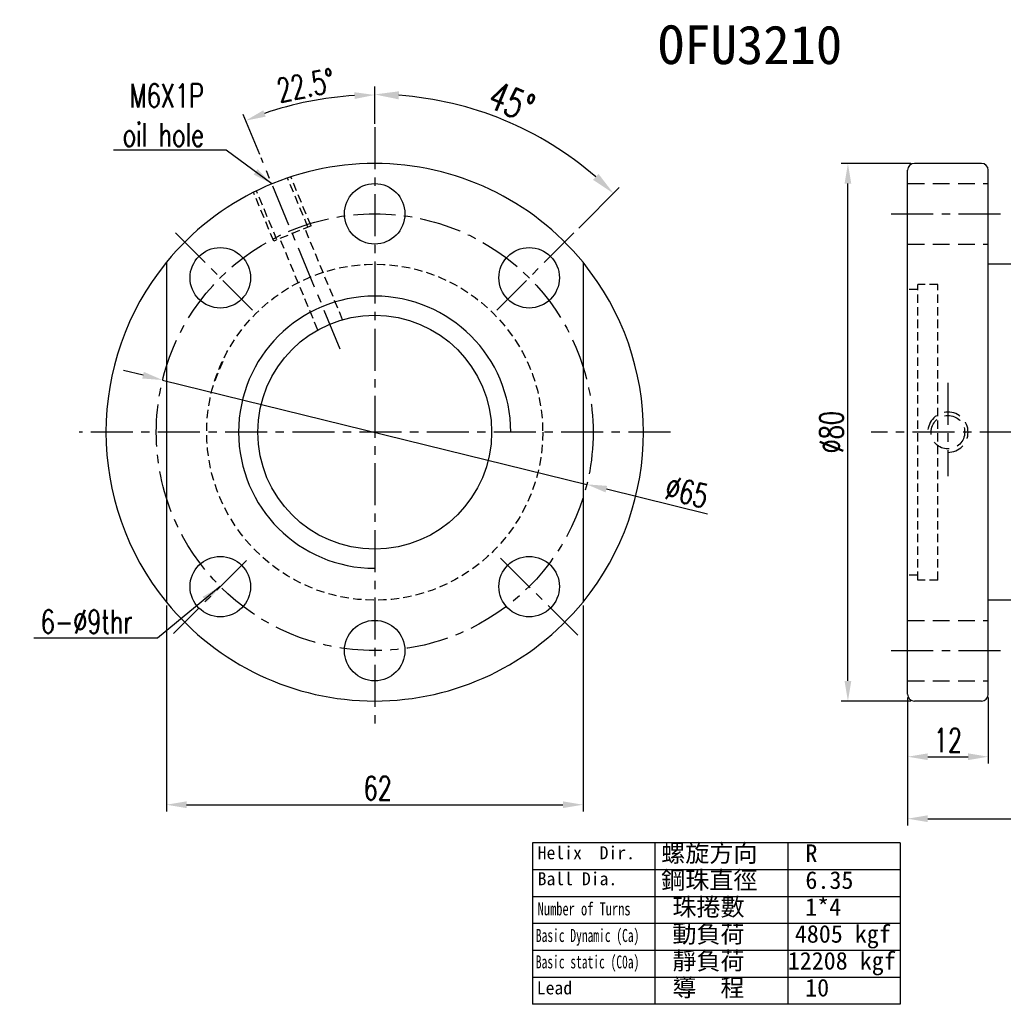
# Model space of a CAD drawing. Extents: x 670 to 962, y -15 to 132.
# Tile 1 of 52: x 670 to 817, y -15 to 132. Entities that reach past the tile are written whole.
import ezdxf
from ezdxf.enums import TextEntityAlignment as Align

# ---------------------------------------------------------------- set-up
doc = ezdxf.new("R2010")
doc.units = 0
doc.header["$MEASUREMENT"] = 0
for name, pattern in [('CENTER', [2, 1.25, -0.25, 0.25, -0.25]), ('DASHED', [0.75, 0.5, -0.25]), ('HIDDEN', [0.375, 0.25, -0.125])]:
    doc.linetypes.add(name, pattern=pattern)
for name, color, linetype in [('CHA', 2, 'CONTINUOUS'), ('CL', 1, 'CENTER'), ('DIM', 4, 'CONTINUOUS'), ('HID', 2, 'HIDDEN'), ('OUT', 3, 'CONTINUOUS')]:
    doc.layers.add(name, color=color, linetype=linetype)
doc.styles.add('CHN', font='SIMPLEX.shx', dxfattribs={"width": 0.7, "bigfont": 'CHINESET.shx'})
doc.styles.add('DIM-7', font='SIMPLEX.shx', dxfattribs={"width": 0.7, "bigfont": 'chineset.shx'})
doc.styles.add('T', font='kaiu.ttf')
doc.dimstyles.get("Standard").update_dxf_attribs({"dimscale": 0, "dimtxt": 4, "dimasz": 3, "dimexe": 1, "dimexo": 0.5, "dimgap": 1, "dimtad": 1, "dimdsep": 46, "dimtxsty": 'CHN', "dimcen": 0.09, "dimclrd": 256, "dimclre": 256, "dimclrt": 256, "dimadec": 0, "dimazin": 0, "dimtp": 1, "dimtm": 1, "dimtfac": 0.6, "dimtix": 1, "dimtmove": 2, "dimatfit": 3, "dimfxl": 1, "dimtvp": 0.85, "dimtolj": 1, "dimarcsym": 0})

# ---------------------------------------------------------------- blocks, each defined once
blk = doc.blocks.new('*D12')
at = {"layer": 'DIM', "color": 0, "lineweight": -2, "transparency": 16777216}
for p, q in [((688.53, 78.82), (685.61, 79.54)), ((691.44, 78.1), (754.56, 62.58)), ((772.54, 58.15), (757.47, 61.86))]:
    blk.add_line(p, q, dxfattribs=at)
at = {"layer": 'DIM', "color": 0, "transparency": 16777216}
for points in [[(688.65, 79.31), (688.41, 78.33), (691.44, 78.1)], [(757.59, 62.35), (757.35, 61.38), (754.56, 62.58)]]:
    blk.add_solid(points, dxfattribs=at)
at = {"layer": 'DIM', "color": 0, "transparency": 16777216, "insert": (769.45, 61.44), "char_height": 3.5, "attachment_point": 5, "rotation": 346.182, "style": 'CHN'}
blk.add_mtext('\\A1;∅65', dxfattribs=at)
blk = doc.blocks.new('*D13')
at = {"layer": 'DIM', "color": 0, "lineweight": -2, "transparency": 16777216}
for p, q in [((723, 116.34), (723, 121.8)), ((753.36, 100.71), (759.38, 106.73))]:
    blk.add_line(p, q, dxfattribs=at)
blk.add_arc((723, 70.34), 50.26, 49.1052, 85.8948, dxfattribs=at)
at = {"layer": 'DIM', "color": 0, "transparency": 16777216}
for points in [[(726.57, 119.87), (726.62, 121.07), (723, 120.6)], [(756.31, 108.77), (755.49, 107.89), (758.53, 105.88)]]:
    blk.add_solid(points, dxfattribs=at)
at = {"layer": 'DIM', "color": 0, "transparency": 16777216, "insert": (743.36, 119.49), "char_height": 4.2, "attachment_point": 5, "rotation": 337.5, "style": 'CHN'}
blk.add_mtext('\\A1;45°', dxfattribs=at)
blk = doc.blocks.new('*D14')
at = {"layer": 'DIM', "color": 0, "lineweight": -2, "transparency": 16777216}
for p, q in [((947.3, 56.43), (947.3, 11.83)), ((802.3, 30.84), (802.3, 11.83)), ((805.3, 12.83), (944.3, 12.83))]:
    blk.add_line(p, q, dxfattribs=at)
at = {"layer": 'DIM', "color": 0, "transparency": 16777216}
for points in [[(805.3, 13.33), (805.3, 12.33), (802.3, 12.83)], [(944.3, 13.33), (944.3, 12.33), (947.3, 12.83)]]:
    blk.add_solid(points, dxfattribs=at)
at = {"layer": 'DIM', "color": 0, "transparency": 16777216, "insert": (874.8, 15.28), "char_height": 3.5, "attachment_point": 5, "style": 'CHN'}
blk.add_mtext('\\A1;145', dxfattribs=at)
blk = doc.blocks.new('*D15')
at = {"layer": 'DIM', "color": 0, "lineweight": -2, "transparency": 16777216}
for p, q in [((802.3, 30.84), (802.3, 21.05)), ((814.3, 30.84), (814.3, 21.05)), ((805.3, 22.05), (811.3, 22.05))]:
    blk.add_line(p, q, dxfattribs=at)
at = {"layer": 'DIM', "color": 0, "transparency": 16777216}
for points in [[(805.3, 22.55), (805.3, 21.55), (802.3, 22.05)], [(811.3, 22.55), (811.3, 21.55), (814.3, 22.05)]]:
    blk.add_solid(points, dxfattribs=at)
at = {"layer": 'DIM', "color": 0, "transparency": 16777216, "insert": (808.3, 24.5), "char_height": 3.5, "attachment_point": 5, "style": 'CHN'}
blk.add_mtext('\\A1;12', dxfattribs=at)
blk = doc.blocks.new('*D16')
at = {"layer": 'DIM', "color": 0, "lineweight": -2, "transparency": 16777216}
for p, q in [((802.8, 110.34), (792.42, 110.34)), ((793.42, 33.34), (793.42, 107.34)), ((802.8, 30.34), (792.42, 30.34))]:
    blk.add_line(p, q, dxfattribs=at)
at = {"layer": 'DIM', "color": 0, "transparency": 16777216}
for points in [[(792.92, 107.34), (793.92, 107.34), (793.42, 110.34)], [(792.92, 33.34), (793.92, 33.34), (793.42, 30.34)]]:
    blk.add_solid(points, dxfattribs=at)
at = {"layer": 'DIM', "color": 0, "transparency": 16777216, "insert": (790.97, 70.34), "char_height": 3.5, "attachment_point": 5, "rotation": 90, "style": 'CHN'}
blk.add_mtext('\\A1;%%c80', dxfattribs=at)
blk = doc.blocks.new('*D17')
at = {"layer": 'DIM', "color": 0, "lineweight": -2, "transparency": 16777216}
for p, q in [((692, 44.56), (692, 13.91)), ((754, 44.56), (754, 13.91)), ((695, 14.91), (751, 14.91))]:
    blk.add_line(p, q, dxfattribs=at)
at = {"layer": 'DIM', "color": 0, "transparency": 16777216}
for points in [[(695, 15.41), (695, 14.41), (692, 14.91)], [(751, 15.41), (751, 14.41), (754, 14.91)]]:
    blk.add_solid(points, dxfattribs=at)
at = {"layer": 'DIM', "color": 0, "transparency": 16777216, "insert": (723.45, 17.36), "char_height": 3.5, "attachment_point": 5, "style": 'CHN'}
blk.add_mtext('\\A1;62', dxfattribs=at)
blk = doc.blocks.new('*D18')
at = {"layer": 'DIM', "color": 0, "lineweight": -2, "transparency": 16777216}
for p, q in [((723, 116.24), (723, 121.52)), ((705.89, 111.65), (703.41, 117.63))]:
    blk.add_line(p, q, dxfattribs=at)
blk.add_arc((723, 70.34), 50.18, 93.4257, 109.0743, dxfattribs=at)
at = {"layer": 'DIM', "color": 0, "transparency": 16777216}
for points in [[(719.98, 120.93), (720.01, 119.93), (723, 120.52)], [(706.78, 117.3), (706.42, 118.24), (703.79, 116.7)]]:
    blk.add_solid(points, dxfattribs=at)
at = {"layer": 'DIM', "color": 0, "transparency": 16777216, "insert": (712.73, 121.96), "char_height": 3.5, "attachment_point": 5, "rotation": 11.25, "style": 'CHN'}
blk.add_mtext('\\A1;22.5°', dxfattribs=at)

msp = doc.modelspace()

# ---------------------------------------------------------------- linework, layer by layer
at = {"layer": 'CL', "color": 7, "ltscale": 5}
for p, q in [((722.9984, 115.74474), (722.9984, 26.26934)), ((717.88166, 82.69395), (706.07917, 111.18767)), ((799.87448, 102.84105), (816.30434, 102.84105)), ((704.83797, 88.50148), (693.0567, 100.28275)), ((741.15882, 88.50148), (752.94009, 100.28275)), ((808.30434, 77.67472), (808.30434, 63.80382)), ((766.9984, 70.34105), (678.9984, 70.34105)), ((949.30434, 70.34105), (796.87594, 70.34105)), ((741.7192, 51.62024), (753.5322, 39.80725)), ((703.92563, 51.26829), (693.04912, 40.39177)), ((799.87448, 37.84105), (816.30434, 37.84105))]:
    msp.add_line(p, q, dxfattribs=at)
msp.add_circle((722.9984, 70.34105), 32.5, dxfattribs=at)
at = {"layer": 'DIM', "color": 7}
for p, q in [((801.21331, 9.22722), (746.45771, 9.22722)), ((746.45771, 9.22722), (746.45771, -14.79193)), ((764.70958, 9.22722), (764.70958, -14.79193)), ((784.46144, 9.22722), (784.46144, -14.79193)), ((801.21331, 9.22722), (801.21331, -14.79193)), ((801.21331, 5.22403), (746.45771, 5.22403)), ((801.21331, 1.22084), (746.45771, 1.22084)), ((801.21331, -2.78236), (746.45771, -2.78236)), ((801.21331, -6.78556), (746.45771, -6.78556)), ((801.21331, -10.78875), (746.45771, -10.78875)), ((801.21331, -14.79193), (746.45771, -14.79193))]:
    msp.add_line(p, q, dxfattribs=at)
for start, end in [(140.8050326, 219.1949674), (320.8050326, 39.1949674)]:
    msp.add_arc((722.9984, 70.34105), 40, start, end, dxfattribs=at)
at = {"layer": 'DIM', "color": 7, "ltscale": 5}
msp.add_arc((722.9984, 70.34105), 20.25, 0, 270, dxfattribs=at)
at = {"layer": 'HID', "color": 7, "ltscale": 5}
for p, q in [((713.06223, 100.8619), (710.04387, 108.14886)), ((713.52417, 101.05325), (710.50581, 108.3402)), ((707.98089, 98.75715), (704.96253, 106.0441)), ((708.44283, 98.94849), (705.42447, 106.23544)), ((713.52417, 101.05325), (707.98089, 98.75715)), ((718.2316, 87.07537), (712.60029, 100.67056)), ((714.53608, 85.54464), (708.90477, 99.13983)), ((803.80434, 48.34105), (803.80434, 92.34105)), ((806.80434, 92.34105), (803.80434, 92.34105)), ((806.80434, 48.34105), (806.80434, 92.34105)), ((803.80434, 91.59105), (802.30434, 91.59105)), ((699.24012, 78.01726), (700.77086, 81.71278)), ((803.80434, 49.09105), (802.30434, 49.09105)), ((806.80434, 48.34105), (803.80434, 48.34105))]:
    msp.add_line(p, q, dxfattribs=at)
at = {"layer": 'HID', "color": 7, "linetype": 'DASHED', "ltscale": 5}
for p, q in [((802.30434, 107.34105), (814.30434, 107.34105)), ((802.30434, 98.34105), (814.30434, 98.34105)), ((802.30434, 42.34105), (814.30434, 42.34105)), ((802.30434, 33.34105), (814.30434, 33.34105))]:
    msp.add_line(p, q, dxfattribs=at)
at = {"layer": 'HID', "color": 7, "ltscale": 5}
msp.add_circle((722.9984, 70.34105), 25, dxfattribs=at)
at = {"layer": 'HID', "color": 7, "linetype": 'DASHED', "ltscale": 5}
msp.add_circle((808.30434, 70.34105), 2.5, dxfattribs=at)
msp.add_arc((808.30434, 70.34105), 3, 270, 180, dxfattribs=at)
at = {"layer": 'OUT', "color": 7}
for p, q in [((813.30434, 110.34105), (803.30434, 110.34105)), ((802.30434, 31.34105), (802.30434, 109.34105)), ((814.30434, 31.34105), (814.30434, 109.34105)), ((946.30434, 95.34105), (814.30434, 95.34105)), ((946.30434, 45.34105), (814.30434, 45.34105)), ((813.30434, 30.34105), (803.30434, 30.34105))]:
    msp.add_line(p, q, dxfattribs=at)
at = {"layer": 'OUT', "color": 7, "ltscale": 10}
for p, q in [((691.9984, 95.6195), (691.9984, 45.0626)), ((753.9984, 95.6195), (753.9984, 45.0626))]:
    msp.add_line(p, q, dxfattribs=at)
at = {"layer": 'OUT', "color": 7}
for centre in [(722.9984, 102.84105), (700.01743, 93.32202), (745.97937, 93.32202), (700.01743, 47.36008), (745.97937, 47.36008), (722.9984, 37.84105)]:
    msp.add_circle(centre, 4.5, dxfattribs=at)
at = {"layer": 'OUT', "color": 7, "ltscale": 5}
msp.add_circle((722.9984, 70.34105), 17.4, dxfattribs=at)
at = {"layer": 'OUT', "color": 7}
for centre, radius, start, end in [((722.9984, 70.34105), 40, 39.1949674, 140.8050326), ((803.30434, 109.34105), 1, 90, 180), ((813.30434, 109.34105), 1, 0, 90), ((722.9984, 70.34105), 40, 219.1949674, 320.8050326), ((803.30434, 31.34105), 1, 180, 270), ((813.30434, 31.34105), 1, 270, 0)]:
    msp.add_arc(centre, radius, start, end, dxfattribs=at)

# ---------------------------------------------------------------- texts
at = {"layer": 'CHA', "color": 0, "style": 'T'}
msp.add_text('OFU3210', height=5.76, dxfattribs=at).set_placement((778.85912, 127.99523), align=Align.MIDDLE)
at = {"layer": 'DIM', "color": 7, "style": 'T'}
for s, height, p in [('Helix  Dir.', 1.93536, (747.25265, 6.7915)), ('螺旋方向', 2.625, (765.637, 6.38555)), ('R', 2.625, (787.09555, 6.38555)), ('Ball Dia.', 1.93536, (747.25265, 2.92651)), ('鋼珠直徑', 2.625, (765.637, 2.38236)), ('6.35', 2.625, (787.09555, 2.38236)), ('珠捲數', 2.625, (767.30374, -1.62083)), ('1*4', 2.625, (787.05561, -1.62083)), ('動負荷', 2.625, (767.30374, -5.62403)), ('4805 kgf', 2.625, (785.51711, -5.62403)), ('靜負荷', 2.625, (767.30374, -9.62722)), ('12208 kgf', 2.625, (784.46144, -9.62722)), ('Lead', 1.93536, (747.11444, -13.31438)), ('導  程', 2.625, (767.30374, -13.63041)), ('10', 2.625, (787.05561, -13.63041))]:
    msp.add_text(s, height=height, dxfattribs=at).set_placement(p)
for s, width, p in [('Number of Turns', 0.7, (747.25265, -1.56143)), ('Basic Dynamic (Ca)', 0.65, (746.97623, -5.51639)), ('Basic static (C0a)', 0.65, (746.97623, -9.44656))]:
    msp.add_text(s, height=1.93536, dxfattribs=dict(at, width=width)).set_placement(p)
at = {"layer": 'DIM', "color": 7, "char_height": 3.5}
for s, insert, attachment_point, style in [('\\A1;M6X1P\\Poil hole', (697.57891, 112.84253), 9, 'CHN'), ('6-%%c9thr', (686.95294, 42.14372), 6, 'DIM-7')]:
    msp.add_mtext(s, dxfattribs=dict(at, insert=insert, attachment_point=attachment_point, style=style))

# ---------------------------------------------------------------- dimensions: what is measured, and where the dimension line sits
at = {"layer": 'DIM', "color": 7}
for base, line1, line2, override, picture, middle in [((716.44817, 120.09496), ((722.9984, 115.74474), (722.9984, 26.26934)), ((717.88166, 82.69395), (706.07917, 111.18767)), {"dimscale": 1, "dimtxt": 3.5, "dimgap": 0.7, "dimdec": 4, "dimclrd": 0, "dimclre": 0, "dimclrt": 0, "dimadec": 4, "dimazin": 2, "dimtdec": 4, "dimtmove": 0}, '*D18', (712.73016, 121.96295)), ((748.12598, 113.86331), ((741.15882, 88.50148), (752.94009, 100.28275)), ((722.9984, 115.74474), (722.9984, 26.26934)), {"dimscale": 1.2, "dimtxt": 3.5, "dimgap": 0.7, "dimdec": 4, "dimlfac": 0.833333, "dimclrd": 0, "dimclre": 0, "dimclrt": 0, "dimtdec": 4, "dimtmove": 0}, '*D13', (743.35531, 119.48698))]:
    dim = msp.add_angular_dim_2l(base=base, line1=line1, line2=line2, dimstyle='Standard', override=override, dxfattribs=at)
    dim.commit()
    dim.dimension.update_dxf_attribs({"geometry": picture, "text_midpoint": middle})
dim = msp.add_linear_dim(base=(793.41517, 110.34105), p1=(803.30434, 30.34105), p2=(803.30434, 110.34105), angle=90, text='%%c<>', dimstyle='Standard', override={"dimscale": 1, "dimtxt": 3.5, "dimgap": 0.7, "dimclrd": 0, "dimclre": 0, "dimclrt": 0, "dimtmove": 0}, dxfattribs=at)
dim.commit()
dim.dimension.update_dxf_attribs({"geometry": '*D16', "text_midpoint": (793.41517, 70.34105), "dimtype": 160})
dim = msp.add_diameter_dim_2p(p1=(691.43897, 78.10329), p2=(754.55783, 62.57881), dimstyle='Standard', override={"dimscale": 1, "dimtxt": 3.5, "dimgap": 0.7, "dimclrd": 0, "dimclrt": 0, "dimtmove": 0}, dxfattribs=at)
dim.commit()
dim.dimension.update_dxf_attribs({"geometry": '*D12', "text_midpoint": (768.86287, 59.06039), "dimtype": 163})
for base, p2, picture, middle in [((947.30434, 12.83477), (947.30434, 56.92929), '*D14', (874.80434, 15.28477)), ((814.30434, 22.05344), (814.30434, 31.34105), '*D15', (808.30434, 24.50344))]:
    dim = msp.add_linear_dim(base=base, p1=(802.30434, 31.34105), p2=p2, dimstyle='Standard', override={"dimscale": 1, "dimtxt": 3.5, "dimgap": 0.7, "dimclrd": 0, "dimclre": 0, "dimclrt": 0, "dimtmove": 0}, dxfattribs=at)
    dim.commit()
    dim.dimension.update_dxf_attribs({"geometry": picture, "text_midpoint": middle})
dim = msp.add_linear_dim(base=(753.9984, 14.91357), p1=(691.9984, 45.0626), p2=(753.9984, 45.0626), dimstyle='Standard', override={"dimscale": 1, "dimtxt": 3.5, "dimgap": 0.7, "dimclrd": 0, "dimclre": 0, "dimclrt": 0, "dimtmove": 0}, dxfattribs=at)
dim.commit()
dim.dimension.update_dxf_attribs({"geometry": '*D17', "text_midpoint": (723.45136, 14.91357), "dimtype": 160})

# ---------------------------------------------------------------- leaders
at = {"layer": 'DIM', "color": 7, "annotation_type": 0, "has_hookline": 1, "hookline_direction": 1}
for points, override, text_width in [([(707.69106, 107.29623), (700.91879, 112.29682), (697.91879, 112.29682)], {"dimscale": 1, "dimtxt": 3.5, "dimgap": 0.7, "dimtad": 1, "dimdec": 4, "dimclrd": 0, "dimtdec": 4, "dimtmove": 0}, 13.06667), ([(700.01743, 47.36008), (690.65294, 39.69372), (687.65294, 39.69372)], {"dimscale": 1, "dimtxt": 3.5, "dimgap": 0.7, "dimclrd": 0}, 14.7)]:
    msp.add_leader(points, dimstyle='Standard', override=override, dxfattribs=dict(at, text_width=text_width))

doc.saveas('drawing.dxf')
